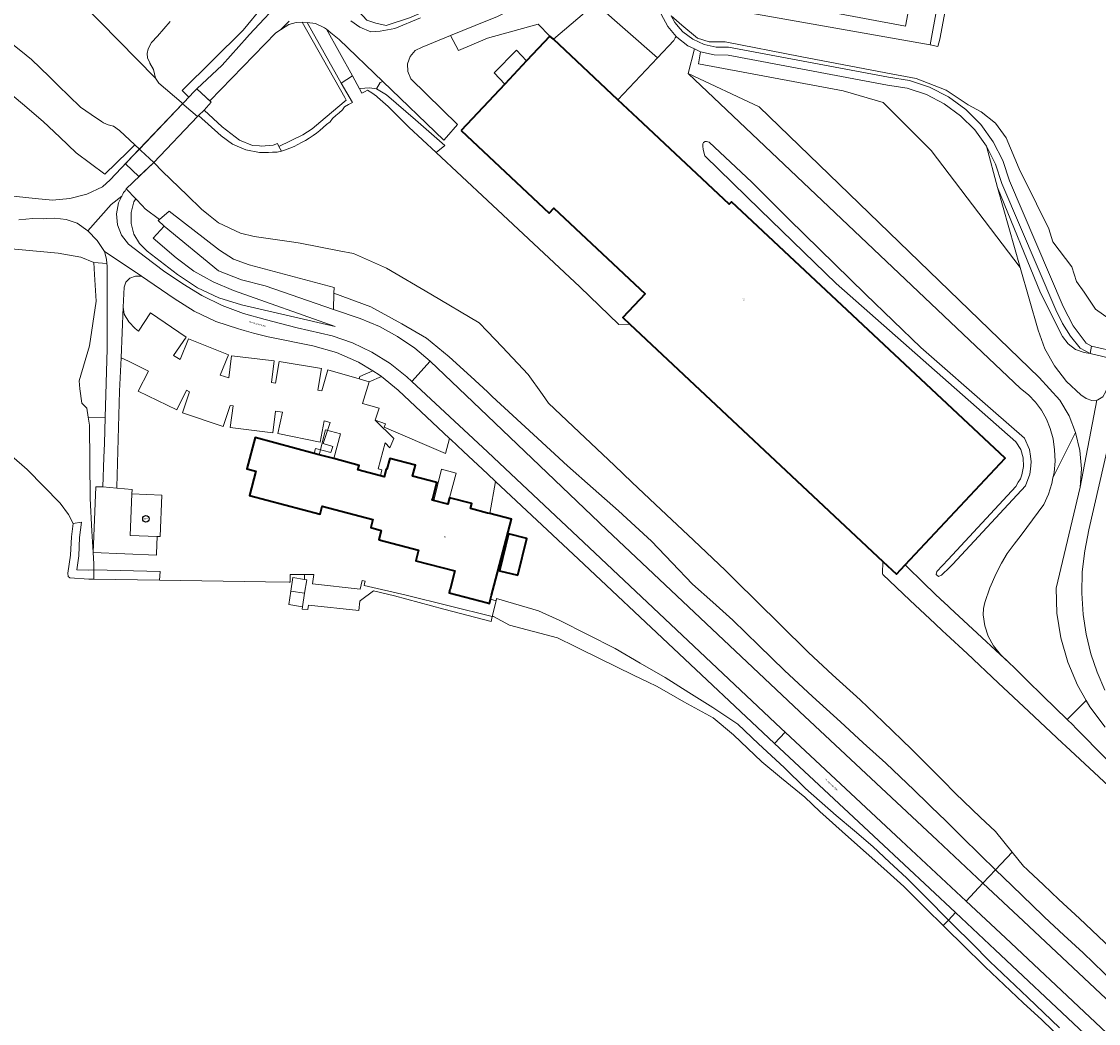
# Model space of a CAD drawing. Header units: metres. Extents: x 73718 to 76933, y 443658 to 446696.
# Tile 144 of 153: x 76137 to 76383, y 445458 to 445687. Entities that reach past the tile are written whole.
import ezdxf
from ezdxf.enums import TextEntityAlignment as Align

# ---------------------------------------------------------------- set-up
doc = ezdxf.new("R2010")
doc.units = ezdxf.units.M
for name, color, linetype, lineweight in [('B-WE-GR-BEPLANTING_CULTUUR_BOSPLANTSOEN-GV', 90, 'Continuous', 18), ('B-WE-GR-RIET-GV', 120, 'Continuous', 13), ('B-WE-IE-MEUBILAIR_WEGMEUBILAIR-S', 7, 'Continuous', 25), ('B-WE-KW-KUNSTWERK_DEK-GV', 170, 'Continuous', 18), ('B-WE-KW-KUNSTWERK_STEIGER-GV', 170, 'Continuous', 18), ('B-WE-OG-BEBOUWING-GV', 7, 'Continuous', 35), ('B-WE-OG-BEBOUWING-T18', 10, 'Continuous', 18), ('B-WE-OG-BEBOUWING_LUIFEL-GV', 7, 'Continuous', 18), ('B-WE-OG-BEBOUWING_SCHUUR-GV', 7, 'Continuous', 18), ('B-WE-OG-TERREIN_BEGROEID-GV', 7, 'Continuous', 18), ('B-WE-OG-TERREIN_ERF-GV', 7, 'Continuous', 18), ('B-WE-OG-TERREIN_OEVER-GV', 7, 'Continuous', 18), ('B-WE-OG-TERREIN_ONBEGROEID_ZAND-GV', 7, 'Continuous', 18), ('B-WE-OG-TOPOGRAFIE-T18', 10, 'Continuous', 18), ('B-WE-OG-WATER-GV', 130, 'Continuous', 18), ('B-WE-OG-WATER_SLOOT-GV', 120, 'Continuous', 18), ('B-WE-OG-WEG-GV', 7, 'Continuous', 18), ('B-WE-VH-GESLOTENVERHARDING_ASFALT-GV', 10, 'Continuous', 18), ('B-WE-VH-GESLOTENVERHARDING_KUNSTSTOF-GV', 10, 'Continuous', 18), ('B-WE-VH-ONVERHARD_ZAND-GV', 210, 'Continuous', 18), ('B-WE-VH-OPENVERHARDING_BETONSTRAATSTEEN-GV', 30, 'Continuous', 18), ('B-WE-VH-OPENVERHARDING_SIERBESTRATING-GV', 30, 'Continuous', 18), ('B-WE-VH-OPENVERHARDING_TEGEL-GV', 30, 'Continuous', 18)]:
    doc.layers.add(name, color=color, linetype=linetype, lineweight=lineweight)
doc.styles.add('NLCS-ISO', font='NLCS-ISO.ttf')
doc.styles.add('NLCS-ISO-M200-T18', font='NLCS-ISO.ttf', dxfattribs={"height": 0.36})

# ---------------------------------------------------------------- blocks, each defined once
blk = doc.blocks.new('SIE-WEG_SPEELTOESTEL-SO')
blk.add_circle((0, 0), 3.75)
at = {"style": 'NLCS-ISO'}
blk.add_text('SPT', height=1.8, dxfattribs=at).set_placement((0, 0), align=Align.MIDDLE_CENTER)

msp = doc.modelspace()

# ---------------------------------------------------------------- linework, layer by layer
at = {"layer": 'B-WE-GR-BEPLANTING_CULTUUR_BOSPLANTSOEN-GV', "flags": 128}
for points in [[(76234.748, 445684.033), (76236.587, 445680.647), (76243.224, 445683.429), (76254.795, 445686.639), (76257.512, 445683.931), (76258.292, 445683.199), (76267.935, 445691.347), (76282.104, 445678.943), (76285.807, 445682.87), (76286.16, 445683.542), (76286.328, 445683.86), (76284.416, 445686.114), (76282.902, 445688.942), (76282.017, 445692.026), (76281.732, 445696.657), (76280.156, 445696.978), (76274.887, 445697.602), (76271.216, 445697.516), (76267.855, 445697.339), (76265.398, 445696.972), (76262.634, 445696.259), (76253.073, 445692.163), (76245.403, 445688.335), (76243.224, 445687.455)], [(76273.057, 445669.348), (76282.104, 445678.943), (76267.935, 445691.347), (76258.292, 445683.199)], [(76364.981, 445631.023), (76344.666, 445657.738), (76333.638, 445668.767), (76324.563, 445671.419), (76291.432, 445677.604), (76291.932, 445680.336), (76290.519, 445681.008), (76289.106, 445675.38), (76305.339, 445667.782), (76369.353, 445605.867), (76374.081, 445600.723), (76376.17, 445597.107), (76377.664, 445593.319), (76378.644, 445589.154), (76378.975, 445584.992), (76378.687, 445580.826), (76382.513, 445600.71), (76381.376, 445600.583), (76380.096, 445601.058), (76378.82, 445601.909), (76375.559, 445604.992), (76372.807, 445608.537), (76370.628, 445612.459), (76369.073, 445616.668)], [(76208.175, 445626.417), (76188.791, 445631.607), (76185.206, 445632.96), (76181.961, 445634.996), (76170.456, 445643.924), (76168.291, 445641.998), (76167.989, 445641.73), (76169.333, 445640.465), (76181.769, 445630.244), (76186.983, 445628.174), (76192.431, 445626.848), (76208.069, 445621.426), (76208.148, 445625.145)], [(76151.976, 445596.832), (76155.866, 445596.722), (76156.31, 445612.442), (76156.31, 445627.699), (76156.31, 445631.425), (76156.259, 445631.942), (76153.26, 445632.141), (76153.434, 445629.428), (76153.827, 445623.305), (76152.247, 445613.132), (76149.897, 445605.148), (76150.095, 445603.304), (76150.49, 445599.994), (76151.641, 445598.842)], [(76213.875, 445605.542), (76214.04, 445606.102), (76217.008, 445607.414), (76213.767, 445609.387), (76208.693, 445611.59), (76203.335, 445613.085), (76193.13, 445615.193), (76189.732, 445615.996), (76187.601, 445616.629), (76186.873, 445616.845), (76186.351, 445617), (76181.165, 445618.687), (76176.227, 445621.001), (76171.614, 445623.908), (76164.13, 445629.042), (76162.753, 445629.042), (76161.499, 445628.606), (76160.556, 445627.649), (76160.161, 445626.551), (76159.955, 445621.928), (76160.229, 445620.389), (76161.263, 445618.587), (76162.706, 445617.099), (76163.441, 445616.487), (76166.229, 445620.67), (76174.327, 445615.059), (76171.467, 445610.917), (76173.02, 445609.987), (76174.91, 445614.689), (76184.04, 445611.054), (76182.119, 445606.431), (76184.153, 445605.799), (76184.718, 445610.798), (76194.471, 445609.708), (76193.887, 445604.693), (76194.785, 445604.575), (76195.635, 445609.548), (76205.301, 445607.896), (76204.456, 445602.954), (76205.342, 445602.804), (76206.77, 445607.63)], [(76208.069, 445621.426), (76214.117, 445619.329), (76218.516, 445617.535), (76222.704, 445615.278), (76226.626, 445612.587), (76230.151, 445609.57), (76243.224, 445597.102), (76270.535, 445571.055), (76314.565, 445529.505), (76346.066, 445500), (76356.473, 445490.251), (76359.354, 445493.325), (76355.885, 445496.675), (76351.578, 445500.947), (76347.227, 445505.262), (76347.102, 445505.386), (76340.727, 445511.511), (76334.288, 445517.697), (76329.13, 445522.389), (76323.921, 445527.128), (76317.546, 445532.965), (76311.107, 445538.862), (76305.233, 445544.593), (76299.3, 445550.381), (76294.716, 445554.499), (76290.085, 445558.659), (76285.43, 445563.53), (76280.727, 445568.451), (76276.966, 445571.924), (76273.167, 445575.433), (76267.365, 445580.519), (76261.505, 445585.656), (76257.637, 445589.238), (76253.73, 445592.856), (76249.038, 445597.189), (76244.299, 445601.566), (76243.224, 445602.561), (76239.43, 445606.069), (76234.512, 445610.617), (76229.265, 445614.841), (76223.633, 445618.168), (76216.594, 445622.008), (76208.148, 445625.145)], [(76222.786, 445603.009), (76218.994, 445606.101), (76216.221, 445604.852), (76214.652, 445599.957), (76218.5, 445598.87), (76217.582, 445596.087), (76219.94, 445595.309), (76219.584, 445594.5), (76233.616, 445588.518), (76234.585, 445591.953)], [(76362.436, 445540.654), (76363.576, 445539.594), (76366.51, 445536.723), (76370.262, 445533.052), (76375.717, 445527.713), (76380.069, 445532.065), (76378.071, 445535.532), (76375.837, 445540.821), (76374.268, 445546.343), (76373.389, 445552.017), (76373.213, 445557.755), (76378.687, 445580.826), (76378.975, 445584.992), (76378.644, 445589.154), (76377.664, 445593.319), (76372.483, 445582.91), (76372.232, 445581.653), (76371.447, 445579.214), (76370.391, 445576.88), (76365.241, 445569.797), (76363.57, 445567.782), (76362.046, 445565.653), (76360.676, 445563.422), (76359.47, 445561.098), (76358.051, 445557.817), (76356.87, 445554.444), (76356.567, 445553.037), (76356.519, 445551.599), (76356.88, 445549.109), (76357.679, 445546.722), (76358.887, 445544.514), (76360.467, 445542.554)]]:
    msp.add_lwpolyline(points, close=True, dxfattribs=at)
for points in [[(76347.857, 445689.67), (76346.605, 445683.201), (76346.187, 445681.532), (76344.41, 445681.882), (76316.347, 445686.862), (76294.346, 445690.741)], [(76285.202, 445688.516), (76287.678, 445686.418), (76291.208, 445683.425), (76293.882, 445682.605), (76297.571, 445682.575), (76314.681, 445679.237), (76334.294, 445675.481), (76341.18, 445674.229), (76348.065, 445671.517), (76353.073, 445668.178), (76356.096, 445666.593), (76359.349, 445664.041), (76361.743, 445660.671), (76364.733, 445653.57), (76368.678, 445645.603), (76371.536, 445639.831), (76372.447, 445636.853), (76376.809, 445631.159), (76377.35, 445629.482), (76377.89, 445627.805), (76379.571, 445625.348), (76382.209, 445621.492), (76385.333, 445619.304)], [(76127.737, 445635.928), (76145.135, 445634.268), (76150.307, 445633.385), (76153.26, 445632.141), (76156.259, 445631.942), (76156.157, 445632.955), (76155.685, 445634.695), (76154.013, 445637.223), (76151.904, 445639.399), (76149.429, 445641.148), (76146.947, 445641.981), (76144.351, 445642.327), (76142.418, 445642.214), (76141.736, 445642.174), (76139.334, 445642.245), (76136.134, 445641.881)], [(76399.108, 445455.687), (76393.464, 445460.752), (76386.444, 445467.521), (76379.354, 445474.358), (76374.985, 445478.405), (76370.571, 445482.493), (76370.272, 445482.782), (76363.078, 445489.728), (76359.354, 445493.325), (76356.473, 445490.251), (76365.71, 445481.599), (76423.576, 445427.277)]]:
    msp.add_lwpolyline(points, dxfattribs=at)
at = {"layer": 'B-WE-GR-RIET-GV', "flags": 128}
msp.add_lwpolyline([(76146.33, 445695.788), (76167.323, 445674.312), (76166.879, 445676.312), (76166.053, 445677.758), (76166.037, 445677.794), (76165.536, 445678.946), (76165.484, 445679.928), (76165.691, 445681.013), (76166.414, 445682.459), (76167.85, 445683.913), (76170.699, 445687.289)], dxfattribs=at)
at = {"layer": 'B-WE-KW-KUNSTWERK_DEK-GV', "flags": 128}
for points in [[(76173.802, 445668.723), (76173.559, 445668.468), (76163.666, 445658.101), (76162.088, 445656.447), (76160.468, 445654.732), (76163.582, 445651.791), (76167.009, 445655.055), (76176.973, 445665.515), (76177.203, 445665.756), (76178.471, 445666.946), (76180.104, 445668.802), (76179.75, 445669.128), (76176.778, 445671.842), (76176.18, 445671.215)], [(76380.974, 445611.375), (76393.823, 445608.341), (76399.52, 445606.996), (76405.638, 445605.552), (76412.346, 445603.968), (76412.677, 445605.621), (76406.202, 445607.158), (76404.211, 445607.631), (76388.048, 445611.469), (76387.297, 445611.647), (76381.32, 445613.066)]]:
    msp.add_lwpolyline(points, close=True, dxfattribs=at)
at = {"layer": 'B-WE-KW-KUNSTWERK_STEIGER-GV', "flags": 128}
msp.add_lwpolyline([(76200.946, 445553.487), (76200.9, 445552.954), (76202.202, 445552.814), (76202.314, 445553.856), (76213.814, 445552.618), (76214.076, 445554.736), (76214.183, 445554.899), (76217.151, 445557.136), (76221.987, 445555.933), (76233.277, 445552.893), (76244.037, 445550.077), (76244.331, 445551.275), (76224.651, 445556.114), (76215.033, 445558.36), (76215.135, 445558.776), (76215.271, 445559.33), (76214.625, 445559.489), (76214.167, 445557.501), (76203.27, 445558.694), (76203.509, 445560.88), (76201.386, 445560.88), (76201.388, 445559.731), (76198.765, 445560.143), (76198.282, 445557.062), (76197.798, 445553.981)], close=True, dxfattribs=at)
at = {"layer": 'B-WE-OG-BEBOUWING-GV', "flags": 128}
for points in [[(76237.218, 445662.298), (76257.293, 445643.465), (76258.367, 445644.61), (76279.268, 445625.003), (76274.174, 445619.572), (76275.795, 445618.051), (76333.577, 445563.845), (76336.694, 445560.921), (76338.675, 445563.033), (76361.541, 445587.407), (76299.02, 445646.058), (76298.488, 445645.491), (76277.587, 445665.098), (76273.057, 445669.348), (76258.292, 445683.199), (76257.512, 445683.931), (76252.171, 445678.238), (76247.217, 445672.957)], [(76218.513, 445568.789), (76227.48, 445566.44), (76226.838, 445563.983), (76235.756, 445561.646), (76234.666, 445557.484), (76234.649, 445557.42), (76234.444, 445556.635), (76243.224, 445554.333), (76243.66, 445554.219), (76243.913, 445555.183), (76244.167, 445556.153), (76244.751, 445558.38), (76248.702, 445573.457), (76243.766, 445574.75), (76243.224, 445574.892), (76239.385, 445575.898), (76239.69, 445577.059), (76234.574, 445578.4), (76234.172, 445576.892), (76230.612, 445577.841), (76230.715, 445578.227), (76231.678, 445581.841), (76226.122, 445583.322), (76226.784, 445585.805), (76220.915, 445587.369), (76220.253, 445584.886), (76220.099, 445584.927), (76219.63, 445583.168), (76218.753, 445583.402), (76213.62, 445584.77), (76213.893, 445585.794), (76208.138, 445587.328), (76204.775, 445588.224), (76203.626, 445588.53), (76190.148, 445592.121), (76188.25, 445584.999), (76190.288, 445584.456), (76188.815, 445578.929), (76204.991, 445574.618), (76205.481, 445576.454), (76217.028, 445573.377), (76216.541, 445571.55), (76218.957, 445570.907), (76218.4, 445568.819)], [(76250.162, 445560.681), (76252.233, 445569.086), (76248.041, 445570.12), (76245.97, 445561.714)]]:
    msp.add_lwpolyline(points, close=True, dxfattribs=at)
at = {"layer": 'B-WE-OG-BEBOUWING_LUIFEL-GV', "flags": 128}
for points in [[(76344.131, 445714.625), (76300.94, 445722.78), (76295.569, 445694.335), (76338.76, 445686.18)], [(76244.773, 445675.535), (76247.217, 445672.957), (76252.171, 445678.238), (76249.849, 445680.676)], [(76209.648, 445592.994), (76206.217, 445593.908), (76204.775, 445588.224), (76208.138, 445587.328)], [(76230.933, 445577.755), (76234.172, 445576.892), (76234.574, 445578.4), (76236.069, 445584.007), (76232.76, 445584.889)], [(76200.946, 445553.487), (76201.43, 445556.568), (76198.282, 445557.062), (76197.798, 445553.981)]]:
    msp.add_lwpolyline(points, close=True, dxfattribs=at)
at = {"layer": 'B-WE-OG-BEBOUWING_SCHUUR-GV', "flags": 128}
msp.add_lwpolyline([(76198.282, 445557.062), (76201.43, 445556.568), (76201.913, 445559.649), (76201.388, 445559.731), (76198.765, 445560.143)], close=True, dxfattribs=at)
at = {"layer": 'B-WE-OG-TERREIN_BEGROEID-GV', "flags": 128}
for points in [[(76194.843, 445684.664), (76179.75, 445669.128), (76180.104, 445668.802), (76178.471, 445666.946), (76182.599, 445663.203), (76186.57, 445660.143), (76189.521, 445658.919), (76191.148, 445658.803), (76191.537, 445658.775), (76194.273, 445658.991), (76195.217, 445659.349), (76195.563, 445658.693), (76201.061, 445661.351), (76203.13, 445662.725), (76206.106, 445665.226), (76210.953, 445669.299), (76210.626, 445669.873), (76200.842, 445687.064), (76199.536, 445687.029), (76197.798, 445686.577), (76195.925, 445685.364)], [(76151.976, 445596.832), (76152.281, 445595.002), (76152.345, 445586.661), (76152.409, 445578.236), (76152.818, 445570.781), (76153.087, 445565.883), (76153.737, 445580.895), (76155.312, 445580.885), (76155.573, 445587.556), (76155.698, 445590.793), (76155.866, 445596.722)]]:
    msp.add_lwpolyline(points, close=True, dxfattribs=at)
at = {"layer": 'B-WE-OG-TERREIN_ERF-GV', "flags": 128}
for points in [[(76293.837, 445715.894), (76293.51, 445713.59), (76292.013, 445705.937), (76289.886, 445695.065), (76290.027, 445694.675), (76290.935, 445694.491), (76293.782, 445693.913), (76293.178, 445690.936), (76294.346, 445690.741), (76316.347, 445686.862), (76344.41, 445681.882), (76347.573, 445699.527), (76351.504, 445721.08), (76318.997, 445726.83), (76297.461, 445730.782), (76295.985, 445730.888), (76295.777, 445730.441), (76294.002, 445723.988), (76294.203, 445723.95), (76294.765, 445723.843), (76293.569, 445715.933)], [(76231.478, 445657.292), (76243.224, 445646.339), (76264.375, 445626.615), (76273.265, 445617.98), (76275.795, 445618.051), (76274.174, 445619.572), (76279.268, 445625.003), (76258.367, 445644.61), (76257.293, 445643.465), (76237.218, 445662.298), (76247.217, 445672.957), (76252.171, 445678.238), (76257.512, 445683.931), (76254.795, 445686.639), (76243.224, 445683.429), (76236.587, 445680.647), (76234.748, 445684.033), (76228.274, 445681.42), (76226.694, 445680.598), (76225.527, 445679.253), (76224.937, 445677.573), (76225.005, 445675.793), (76225.724, 445674.163), (76236.4, 445663.672), (76233.85, 445660.808), (76233.248, 445660.132), (76219.303, 445673.538), (76218.699, 445673.287), (76217.886, 445671.878), (76220.19, 445670.51), (76226.81, 445664.75), (76233.496, 445658.931)], [(76203.626, 445588.53), (76204.775, 445588.224), (76208.138, 445587.328), (76213.893, 445585.794), (76213.62, 445584.77), (76218.753, 445583.402), (76219.114, 445584.78), (76218.275, 445585.012), (76219.819, 445590.908), (76220.917, 445589.833), (76221.845, 445591.938), (76217.582, 445596.087), (76218.5, 445598.87), (76214.652, 445599.957), (76216.221, 445604.852), (76213.875, 445605.542), (76206.77, 445607.63), (76205.342, 445602.804), (76204.456, 445602.954), (76205.301, 445607.896), (76195.635, 445609.548), (76194.785, 445604.575), (76193.887, 445604.693), (76194.471, 445609.708), (76184.718, 445610.798), (76184.153, 445605.799), (76182.119, 445606.431), (76184.04, 445611.054), (76174.91, 445614.689), (76173.02, 445609.987), (76171.467, 445610.917), (76174.327, 445615.059), (76166.229, 445620.67), (76163.441, 445616.487), (76162.706, 445617.099), (76161.263, 445618.587), (76160.229, 445620.389), (76159.955, 445621.928), (76159.505, 445610.396), (76161.158, 445609.576), (76165.728, 445607.31), (76163.394, 445602.78), (76172.21, 445598.446), (76174.448, 445602.978), (76175.149, 445602.597), (76173.561, 445597.791), (76182.846, 445594.684), (76184.429, 445599.485), (76185.081, 445599.375), (76184.419, 445594.433), (76194.153, 445593.21), (76194.762, 445598.199), (76196.347, 445597.965), (76195.347, 445593.043), (76204.959, 445591.072), (76205.907, 445595.941), (76207.24, 445595.619), (76205.713, 445590.762), (76207.88, 445590.109), (76207.438, 445588.766), (76203.937, 445589.677)], [(76162.006, 445580.298), (76161.963, 445579.254), (76168.782, 445578.947), (76168.406, 445569.511), (76167.712, 445569.539), (76167.619, 445565.64), (76167.61, 445565.283), (76153.087, 445565.883), (76153.232, 445563.251), (76153.232, 445561.891), (76168.456, 445561.553), (76168.246, 445559.559), (76192.491, 445559.203), (76197.921, 445559.118), (76198.113, 445559.118), (76198.113, 445559.984), (76198.113, 445560.88), (76201.386, 445560.88), (76203.509, 445560.88), (76203.27, 445558.694), (76214.167, 445557.501), (76214.625, 445559.489), (76215.271, 445559.33), (76215.135, 445558.776), (76215.033, 445558.36), (76224.651, 445556.114), (76244.331, 445551.275), (76245.198, 445554.804), (76243.913, 445555.183), (76243.66, 445554.219), (76243.224, 445554.333), (76234.444, 445556.635), (76234.649, 445557.42), (76234.666, 445557.484), (76235.756, 445561.646), (76226.838, 445563.983), (76227.48, 445566.44), (76218.513, 445568.789), (76218.4, 445568.819), (76218.957, 445570.907), (76216.541, 445571.55), (76217.028, 445573.377), (76205.481, 445576.454), (76204.991, 445574.618), (76188.815, 445578.929), (76190.288, 445584.456), (76188.25, 445584.999), (76190.148, 445592.121), (76203.626, 445588.53), (76203.937, 445589.677), (76207.438, 445588.766), (76207.88, 445590.109), (76205.713, 445590.762), (76207.24, 445595.619), (76205.907, 445595.941), (76204.959, 445591.072), (76195.347, 445593.043), (76196.347, 445597.965), (76194.762, 445598.199), (76194.153, 445593.21), (76184.419, 445594.433), (76185.081, 445599.375), (76184.429, 445599.485), (76182.846, 445594.684), (76173.561, 445597.791), (76175.149, 445602.597), (76174.448, 445602.978), (76172.21, 445598.446), (76163.394, 445602.78), (76165.728, 445607.31), (76161.158, 445609.576), (76159.505, 445610.396), (76159.149, 445602.786), (76158.512, 445580.835), (76158.505, 445580.579)], [(76217.582, 445596.087), (76221.845, 445591.938), (76220.917, 445589.833), (76219.819, 445590.908), (76218.275, 445585.012), (76219.114, 445584.78), (76218.753, 445583.402), (76219.63, 445583.168), (76220.099, 445584.927), (76220.253, 445584.886), (76220.915, 445587.369), (76226.784, 445585.805), (76226.122, 445583.322), (76231.678, 445581.841), (76230.715, 445578.227), (76230.612, 445577.841), (76234.172, 445576.892), (76234.574, 445578.4), (76239.69, 445577.059), (76239.385, 445575.898), (76243.224, 445574.892), (76243.766, 445574.75), (76245.068, 445582.131), (76243.224, 445583.859), (76237.779, 445588.961), (76234.83, 445591.724), (76234.585, 445591.953), (76233.616, 445588.518), (76219.584, 445594.5), (76219.94, 445595.309)]]:
    msp.add_lwpolyline(points, close=True, dxfattribs=at)
at = {"layer": 'B-WE-OG-TERREIN_OEVER-GV', "flags": 128}
for points in [[(76170.699, 445687.289), (76167.85, 445683.913), (76166.414, 445682.459), (76165.691, 445681.013), (76165.484, 445679.928), (76165.536, 445678.946), (76166.037, 445677.794), (76166.053, 445677.758), (76166.879, 445676.312), (76167.323, 445674.312), (76168.124, 445673.168), (76173.196, 445668.782), (76173.366, 445668.635), (76173.559, 445668.468), (76173.802, 445668.723), (76174.999, 445669.977), (76173.481, 445671.516), (76187.412, 445685.261), (76192.065, 445690.892)], [(76132.168, 445672.462), (76136.943, 445668.41), (76141.671, 445664.399), (76145.482, 445660.814), (76149.254, 445657.264), (76155.781, 445652.369), (76161.013, 445657.476), (76162.629, 445659.054), (76162.638, 445659.063), (76159.117, 445662.359), (76157.735, 445663.292), (76156.547, 445663.654), (76155.461, 445664.067), (76154.982, 445664.398), (76152.615, 445666.029), (76150.216, 445667.682), (76150.14, 445667.735), (76145.146, 445672.589), (76143.018, 445674.658), (76139.032, 445678.533), (76137.808, 445679.519), (76130.818, 445685.146)], [(76384.749, 445518.659), (76377.701, 445525.753), (76377.015, 445526.443), (76375.717, 445527.713), (76370.262, 445533.052), (76366.51, 445536.723), (76363.576, 445539.594), (76362.436, 445540.654), (76356.253, 445546.404), (76348.929, 445553.213), (76347.227, 445554.796), (76347.162, 445554.856), (76343.207, 445558.667), (76338.675, 445563.033), (76336.694, 445560.921), (76333.577, 445563.845), (76333.529, 445561.103), (76333.563, 445560.823), (76339.765, 445555), (76345.528, 445549.59), (76347.227, 445547.995), (76348.071, 445547.202), (76352.828, 445542.747), (76359.988, 445536.041), (76366.953, 445529.518), (76374.557, 445522.396), (76375.405, 445521.602), (76381.904, 445515.586), (76389.617, 445508.445)], [(76412.572, 445450.12), (76402.658, 445459.457), (76390.041, 445471.34), (76378.536, 445482.176), (76373.854, 445486.585), (76370.333, 445489.901), (76366.803, 445493.21), (76366.557, 445493.44), (76365.768, 445494.18), (76363.154, 445497.38), (76359.354, 445493.325), (76363.078, 445489.728), (76370.272, 445482.782), (76370.571, 445482.493), (76374.985, 445478.405), (76379.354, 445474.358), (76386.444, 445467.521), (76393.464, 445460.752), (76399.108, 445455.687)], [(76374.005, 445457.218), (76366.762, 445464.112), (76359.518, 445471.007), (76358.071, 445472.384), (76353.923, 445476.532), (76349.816, 445480.639), (76348.601, 445481.854), (76347.382, 445480.622), (76352.732, 445475.329), (76355.976, 445472.12), (76356.987, 445471.138), (76358.397, 445469.813), (76365.685, 445462.967), (76369.896, 445459.011), (76377.091, 445452.132)]]:
    msp.add_lwpolyline(points, dxfattribs=at)
for points in [[(76231.478, 445657.292), (76233.496, 445658.931), (76226.81, 445664.75), (76220.19, 445670.51), (76217.886, 445671.878), (76216.23, 445672.094), (76214.143, 445671.95), (76213.996, 445671.873), (76214.549, 445670.881), (76215.252, 445671.253), (76215.816, 445671.552), (76216.773, 445670.962), (76217.86, 445670.172), (76218.133, 445669.974), (76220.526, 445667.812), (76225.261, 445663.089)], [(76194.273, 445658.991), (76191.537, 445658.775), (76191.148, 445658.803), (76189.521, 445658.919), (76186.57, 445660.143), (76182.599, 445663.203), (76178.471, 445666.946), (76177.203, 445665.756), (76182.342, 445661.134), (76184.991, 445659.213), (76187.983, 445657.887), (76191.148, 445657.323), (76192.421, 445657.285), (76193.149, 445657.302), (76194.118, 445657.352), (76195.186, 445657.404), (76196.142, 445657.597), (76195.563, 445658.693), (76195.217, 445659.349)], [(76208.148, 445625.145), (76216.594, 445622.008), (76223.633, 445618.168), (76229.265, 445614.841), (76234.512, 445610.617), (76239.43, 445606.069), (76243.224, 445602.561), (76244.299, 445601.566), (76249.038, 445597.189), (76253.73, 445592.856), (76257.637, 445589.238), (76261.505, 445585.656), (76267.365, 445580.519), (76273.167, 445575.433), (76276.966, 445571.924), (76280.727, 445568.451), (76285.43, 445563.53), (76290.085, 445558.659), (76294.716, 445554.499), (76299.3, 445550.381), (76305.233, 445544.593), (76311.107, 445538.862), (76317.546, 445532.965), (76323.921, 445527.128), (76329.13, 445522.389), (76334.288, 445517.697), (76340.727, 445511.511), (76347.102, 445505.386), (76347.227, 445505.262), (76351.578, 445500.947), (76355.885, 445496.675), (76359.354, 445493.325), (76363.154, 445497.38), (76359.326, 445502.065), (76355.861, 445505.399), (76350.234, 445510.813), (76347.227, 445513.841), (76345.164, 445515.918), (76340.176, 445520.94), (76333.665, 445527.146), (76328.397, 445532.168), (76322.112, 445537.938), (76316.617, 445542.983), (76310.058, 445549.471), (76299.789, 445559.628), (76297.605, 445561.789), (76290.305, 445568.689), (76281.644, 445576.874), (76276.25, 445581.972), (76272.286, 445585.721), (76262.799, 445594.695), (76257.169, 445600.02), (76255.803, 445601.958), (76252.555, 445606.565), (76246.563, 445612.859), (76243.224, 445616.367), (76241.295, 445618.393), (76230.314, 445624.955), (76220.136, 445630.848), (76212.636, 445634.196), (76209.302, 445634.855), (76200.45, 445636.606), (76198.96, 445636.813), (76189.87, 445638.079), (76186.816, 445638.9), (76181.74, 445641.224), (76179.443, 445643.08), (76177.904, 445644.324), (76174.572, 445647.541), (76168.979, 445652.945), (76167.009, 445655.055), (76160.665, 445649.013), (76162.838, 445646.712), (76164.279, 445645.185), (76165.016, 445644.405), (76168.291, 445641.998), (76170.456, 445643.924), (76181.961, 445634.996), (76185.206, 445632.96), (76188.791, 445631.607), (76208.175, 445626.417)], [(76153.232, 445559.78), (76153.232, 445561.891), (76151.971, 445561.814), (76149.346, 445561.89), (76149.81, 445565.115), (76150.007, 445569.31), (76150.46, 445572.811), (76148.511, 445572.481), (76148.122, 445569.476), (76147.926, 445565.295), (76147.325, 445561.123), (76147.378, 445560.38), (76147.767, 445560.115), (76152.131, 445559.78)], [(76153.232, 445559.78), (76168.246, 445559.559), (76168.456, 445561.553), (76153.232, 445561.891)], [(76248.237, 445549.249), (76259.197, 445546.36), (76263.236, 445544.389), (76264.455, 445543.794), (76276.759, 445537.788), (76279.771, 445536.318), (76282.006, 445535.227), (76286.129, 445532.851), (76288.097, 445531.763), (76294.804, 445528.056), (76299.474, 445524.214), (76305.963, 445517.998), (76310.469, 445514.324), (76315.779, 445509.909), (76319.194, 445506.657), (76325.777, 445500.779), (76333.789, 445493.623), (76338.423, 445489.485), (76341.829, 445486.116), (76343.677, 445484.288), (76347.227, 445480.776), (76347.382, 445480.622), (76348.601, 445481.854), (76347.227, 445483.229), (76344.906, 445485.55), (76343.078, 445487.378), (76338.97, 445491.486), (76335.111, 445495.104), (76331.291, 445498.685), (76327.094, 445502.254), (76322.94, 445505.788), (76315.932, 445511.931), (76311.037, 445516.731), (76305.182, 445522.106), (76300.478, 445526.617), (76294.719, 445530.457), (76289.268, 445533.882), (76283.872, 445537.272), (76278.132, 445540.601), (76272.45, 445543.896), (76266.083, 445547.128), (76259.779, 445550.327), (76254.884, 445552.534), (76245.326, 445555.327), (76245.198, 445554.804), (76244.331, 445551.275), (76244.591, 445551.221)]]:
    msp.add_lwpolyline(points, close=True, dxfattribs=at)
at = {"layer": 'B-WE-OG-TERREIN_ONBEGROEID_ZAND-GV', "flags": 128}
msp.add_lwpolyline([(76134.408, 445587.977), (76138.018, 445584.832), (76145.586, 445577.162), (76147.468, 445574.567), (76148.511, 445572.481), (76150.46, 445572.811), (76150.007, 445569.31), (76149.81, 445565.115), (76149.346, 445561.89), (76151.971, 445561.814), (76153.232, 445561.891), (76153.232, 445563.251), (76153.087, 445565.883), (76152.818, 445570.781), (76152.409, 445578.236), (76152.345, 445586.661), (76152.281, 445595.002), (76151.976, 445596.832), (76151.641, 445598.842), (76150.49, 445599.994), (76150.095, 445603.304), (76149.897, 445605.148), (76152.247, 445613.132), (76153.827, 445623.305), (76153.434, 445629.428), (76153.26, 445632.141), (76150.307, 445633.385), (76145.135, 445634.268), (76127.737, 445635.928)], dxfattribs=at)
at = {"layer": 'B-WE-OG-WATER-GV', "flags": 128}
msp.add_lwpolyline([(76345.793, 445560.837), (76346.347, 445560.39), (76347.009, 445560.652), (76348.885, 445562.535), (76349.582, 445563.234), (76366.168, 445581.115), (76367.204, 445583.77), (76367.328, 445584.888), (76367.517, 445586.603), (76367.318, 445587.902), (76367.085, 445589.42), (76365.937, 445592.028), (76358.796, 445598.227), (76342.312, 445612.733), (76329.608, 445624.922), (76312.115, 445642.071), (76310.441, 445643.777), (76303.621, 445650.52), (76293.927, 445659.663), (76293.305, 445659.841), (76292.96, 445659.826), (76292.586, 445659.591), (76292.448, 445659.286), (76292.451, 445658.706), (76292.524, 445658.042), (76292.668, 445657.413), (76292.937, 445656.561), (76305.589, 445644.191), (76322.936, 445627.368), (76363.972, 445591.204), (76365.122, 445589.403), (76365.646, 445587.505), (76365.724, 445585.538), (76365.354, 445583.603), (76365.045, 445582.72), (76364.536, 445581.934), (76364.001, 445580.985), (76348.514, 445564.288), (76345.91, 445561.539)], close=True, dxfattribs=at)
at = {"layer": 'B-WE-OG-WATER_SLOOT-GV', "flags": 128}
for points in [[(76389.617, 445508.445), (76381.904, 445515.586), (76375.405, 445521.602), (76374.557, 445522.396), (76366.953, 445529.518), (76359.988, 445536.041), (76352.828, 445542.747), (76348.071, 445547.202), (76347.227, 445547.995), (76345.528, 445549.59), (76339.765, 445555), (76333.563, 445560.823), (76333.529, 445561.103), (76333.577, 445563.845), (76275.795, 445618.051), (76273.265, 445617.98), (76264.375, 445626.615), (76243.224, 445646.339), (76231.478, 445657.292), (76225.261, 445663.089), (76220.526, 445667.812), (76218.133, 445669.974), (76217.86, 445670.172), (76216.773, 445670.962), (76215.816, 445671.552), (76215.252, 445671.253), (76214.549, 445670.881), (76213.996, 445671.873), (76212.359, 445674.812), (76209.811, 445673.167), (76212.345, 445668.748), (76211.478, 445668.256), (76210.577, 445667.746), (76210.071, 445667.029), (76209.339, 445666.395), (76208.56, 445665.727), (76207.823, 445665.06), (76207.307, 445664.324), (76206.401, 445663.699), (76205.647, 445663.021), (76204.912, 445662.357), (76204.126, 445661.749), (76203.356, 445661.159), (76202.449, 445660.612), (76201.606, 445660.047), (76200.745, 445659.554), (76199.864, 445659.143), (76199.026, 445658.674), (76198.027, 445658.307), (76197.081, 445657.923), (76196.142, 445657.597), (76195.186, 445657.404), (76194.118, 445657.352), (76193.149, 445657.302), (76192.421, 445657.285), (76191.148, 445657.323), (76187.983, 445657.887), (76184.991, 445659.213), (76182.342, 445661.134), (76177.203, 445665.756), (76176.973, 445665.515), (76173.925, 445668.152), (76173.559, 445668.468), (76173.366, 445668.635), (76173.196, 445668.782), (76168.124, 445673.168), (76167.323, 445674.312), (76146.33, 445695.788)], [(76130.818, 445685.146), (76137.808, 445679.519), (76139.032, 445678.533), (76143.018, 445674.658), (76145.146, 445672.589), (76150.14, 445667.735), (76150.216, 445667.682), (76152.615, 445666.029), (76154.982, 445664.398), (76155.461, 445664.067), (76156.547, 445663.654), (76157.735, 445663.292), (76159.117, 445662.359), (76162.638, 445659.063), (76163.666, 445658.101), (76164.034, 445657.766), (76167.009, 445655.055), (76168.979, 445652.945), (76174.572, 445647.541), (76177.904, 445644.324), (76179.443, 445643.08), (76181.74, 445641.224), (76186.816, 445638.9), (76189.87, 445638.079), (76198.96, 445636.813), (76200.45, 445636.606), (76209.302, 445634.855), (76212.636, 445634.196), (76220.136, 445630.848), (76230.314, 445624.955), (76241.295, 445618.393), (76243.224, 445616.367), (76246.563, 445612.859), (76252.555, 445606.565), (76255.803, 445601.958), (76257.169, 445600.02), (76262.799, 445594.695), (76272.286, 445585.721), (76276.25, 445581.972), (76281.644, 445576.874), (76290.305, 445568.689), (76297.605, 445561.789), (76299.789, 445559.628), (76310.058, 445549.471), (76316.617, 445542.983), (76322.112, 445537.938), (76328.397, 445532.168), (76333.665, 445527.146), (76340.176, 445520.94), (76345.164, 445515.918), (76347.227, 445513.841), (76350.234, 445510.813), (76355.861, 445505.399), (76359.326, 445502.065), (76363.154, 445497.38), (76365.768, 445494.18), (76366.557, 445493.44), (76366.803, 445493.21), (76370.333, 445489.901), (76373.854, 445486.585), (76378.536, 445482.176), (76390.041, 445471.34)], [(76377.091, 445452.132), (76369.896, 445459.011), (76365.685, 445462.967), (76358.397, 445469.813), (76356.987, 445471.138), (76355.976, 445472.12), (76352.732, 445475.329), (76347.382, 445480.622), (76347.227, 445480.776), (76343.677, 445484.288), (76341.829, 445486.116), (76338.423, 445489.485), (76333.789, 445493.623), (76325.777, 445500.779), (76319.194, 445506.657), (76315.779, 445509.909), (76310.469, 445514.324), (76305.963, 445517.998), (76299.474, 445524.214), (76294.804, 445528.056), (76288.097, 445531.763), (76286.129, 445532.851), (76282.006, 445535.227), (76279.771, 445536.318), (76276.759, 445537.788), (76264.455, 445543.794), (76263.236, 445544.389), (76259.197, 445546.36), (76248.237, 445549.249), (76244.591, 445551.221), (76244.331, 445551.275), (76224.651, 445556.114), (76215.033, 445558.36), (76215.135, 445558.776), (76215.271, 445559.33), (76214.625, 445559.489), (76214.167, 445557.501), (76203.27, 445558.694), (76203.509, 445560.88), (76201.386, 445560.88), (76198.113, 445560.88), (76198.113, 445559.984), (76198.113, 445559.118), (76197.921, 445559.118), (76192.491, 445559.203), (76168.246, 445559.559), (76153.232, 445559.78), (76152.131, 445559.78), (76147.767, 445560.115), (76147.378, 445560.38), (76147.325, 445561.123), (76147.926, 445565.295), (76148.122, 445569.476), (76148.511, 445572.481), (76147.468, 445574.567), (76145.586, 445577.162), (76138.018, 445584.832), (76134.408, 445587.977)]]:
    msp.add_lwpolyline(points, dxfattribs=at)
at = {"layer": 'B-WE-OG-WEG-GV', "flags": 128}
for points in [[(76174.999, 445669.977), (76176.18, 445671.215), (76176.778, 445671.842), (76182.564, 445677.261), (76188.289, 445683.664), (76188.763, 445684.175), (76196.926, 445692.983), (76196.712, 445694.77), (76195.789, 445696.315), (76183.395, 445708.291), (76182.072, 445709.532), (76181.492, 445708.854), (76181.869, 445708.524), (76186.114, 445704.81), (76190.241, 445699.819), (76192.449, 445696.363), (76192.833, 445693.58), (76192.065, 445690.892), (76187.412, 445685.261), (76173.481, 445671.516)], [(76222.264, 445697.608), (76221.326, 445696.631), (76213.952, 445689.333), (76214.73, 445688.51), (76215.687, 445687.553), (76217.68, 445686.889), (76220.071, 445686.357), (76225.385, 445688.084), (76229.705, 445689.943), (76224.021, 445695.798)], [(76207.413, 445684.676), (76206.43, 445685.473), (76212.359, 445674.812), (76213.996, 445671.873), (76214.143, 445671.95), (76216.23, 445672.094), (76217.886, 445671.878), (76218.699, 445673.287), (76219.303, 445673.538), (76209.35, 445683.106), (76207.783, 445684.376)], [(76273.057, 445669.348), (76277.587, 445665.098), (76298.488, 445645.491), (76299.02, 445646.058), (76361.541, 445587.407), (76338.675, 445563.033), (76343.207, 445558.667), (76347.162, 445554.856), (76347.227, 445554.796), (76348.929, 445553.213), (76356.253, 445546.404), (76362.436, 445540.654), (76360.467, 445542.554), (76358.887, 445544.514), (76357.679, 445546.722), (76356.88, 445549.109), (76356.519, 445551.599), (76356.567, 445553.037), (76356.87, 445554.444), (76358.051, 445557.817), (76359.47, 445561.098), (76360.676, 445563.422), (76362.046, 445565.653), (76363.57, 445567.782), (76365.241, 445569.797), (76370.391, 445576.88), (76371.447, 445579.214), (76372.232, 445581.653), (76372.483, 445582.91), (76372.734, 445584.166), (76372.945, 445586.719), (76372.864, 445589.314), (76372.489, 445591.881), (76371.867, 445594.179), (76370.963, 445596.381), (76369.83, 445598.389), (76368.457, 445600.239), (76366.865, 445601.906), (76365.078, 445603.36), (76289.106, 445675.38), (76290.519, 445681.008), (76289.035, 445681.713), (76286.491, 445683.668), (76286.328, 445683.86), (76286.16, 445683.542), (76285.807, 445682.87), (76282.104, 445678.943)], [(76359.769, 445649.308), (76357.296, 445658.732), (76354.6, 445662.46), (76351.356, 445665.721), (76347.642, 445668.436), (76343.55, 445670.539), (76339.18, 445671.976), (76334.639, 445672.715), (76298.262, 445679.536), (76295.054, 445679.599), (76291.932, 445680.336), (76291.432, 445677.604), (76324.563, 445671.419), (76333.638, 445668.767), (76344.666, 445657.738), (76364.981, 445631.023)], [(76289.106, 445675.38), (76365.078, 445603.36), (76366.865, 445601.906), (76368.457, 445600.239), (76369.83, 445598.389), (76370.963, 445596.381), (76371.867, 445594.179), (76372.489, 445591.881), (76372.864, 445589.314), (76372.945, 445586.719), (76372.734, 445584.166), (76372.483, 445582.91), (76377.664, 445593.319), (76376.17, 445597.107), (76374.081, 445600.723), (76369.353, 445605.867), (76305.339, 445667.782)], [(76345.793, 445560.837), (76345.91, 445561.539), (76348.514, 445564.288), (76364.001, 445580.985), (76364.536, 445581.934), (76365.045, 445582.72), (76365.354, 445583.603), (76365.724, 445585.538), (76365.646, 445587.505), (76365.122, 445589.403), (76363.972, 445591.204), (76322.936, 445627.368), (76305.589, 445644.191), (76292.937, 445656.561), (76292.668, 445657.413), (76292.524, 445658.042), (76292.451, 445658.706), (76292.448, 445659.286), (76292.586, 445659.591), (76292.96, 445659.826), (76293.305, 445659.841), (76293.927, 445659.663), (76303.621, 445650.52), (76310.441, 445643.777), (76312.115, 445642.071), (76329.608, 445624.922), (76342.312, 445612.733), (76358.796, 445598.227), (76365.937, 445592.028), (76367.085, 445589.42), (76367.318, 445587.902), (76367.517, 445586.603), (76367.328, 445584.888), (76367.204, 445583.77), (76366.168, 445581.115), (76349.582, 445563.234), (76348.885, 445562.535), (76347.009, 445560.652), (76346.347, 445560.39)], [(76357.296, 445658.732), (76359.769, 445649.308), (76369.592, 445625.261), (76374.68, 445615.272), (76375.912, 445613.565), (76377.602, 445612.31), (76379.592, 445611.624), (76380.974, 445611.375), (76378.656, 445612.542), (76376.505, 445615.287), (76374.653, 445618.242), (76373.118, 445621.374), (76360.792, 445650.253), (76359.376, 445654.63)], [(76160.665, 445649.013), (76160.445, 445648.556), (76160.061, 445648.126), (76159.9, 445647.804), (76159.657, 445647.32), (76158.914, 445645.835), (76158.442, 445643.317), (76158.681, 445640.766), (76159.613, 445638.379), (76161.167, 445636.342), (76165.068, 445633.392), (76169.176, 445630.287), (76173.578, 445627.295), (76177.981, 445624.597), (76182.621, 445622.328), (76187.455, 445620.51), (76192.441, 445619.161), (76199.767, 445617.217), (76207.728, 445615.395), (76212.382, 445613.811), (76216.821, 445611.699), (76220.986, 445609.085), (76224.819, 445606.006), (76225.912, 445604.987), (76230.151, 445609.57), (76226.626, 445612.587), (76222.704, 445615.278), (76218.516, 445617.535), (76214.117, 445619.329), (76208.069, 445621.426), (76192.431, 445626.848), (76186.983, 445628.174), (76181.769, 445630.244), (76169.333, 445640.465), (76166.8, 445637.737), (76172.092, 445633.244), (76176.132, 445630.217), (76180.508, 445627.705), (76185.172, 445625.738), (76208.43, 445617.565), (76187.017, 445622.505), (76181.84, 445624.095), (76176.942, 445626.405), (76172.42, 445629.387), (76165.466, 445634.723), (76163.695, 445636.493), (76162.441, 445638.66), (76161.79, 445641.077), (76161.786, 445643.58), (76162.429, 445645.999), (76162.838, 445646.712)], [(76381.32, 445613.066), (76380.974, 445611.375), (76379.592, 445611.624), (76377.602, 445612.31), (76375.912, 445613.565), (76374.68, 445615.272), (76369.592, 445625.261), (76359.769, 445649.308), (76364.981, 445631.023), (76369.073, 445616.668), (76370.628, 445612.459), (76372.807, 445608.537), (76375.559, 445604.992), (76378.82, 445601.909), (76380.096, 445601.058), (76381.376, 445600.583), (76382.513, 445600.71), (76382.732, 445600.734), (76383.876, 445601.479), (76384.563, 445602.657), (76386.797, 445610), (76386.82, 445609.995), (76388.048, 445611.469), (76387.297, 445611.647)], [(76167.989, 445641.73), (76168.291, 445641.998), (76165.016, 445644.405), (76164.279, 445645.185), (76162.838, 445646.712), (76162.429, 445645.999), (76161.786, 445643.58), (76161.79, 445641.077), (76162.441, 445638.66), (76163.695, 445636.493), (76165.466, 445634.723), (76172.42, 445629.387), (76176.942, 445626.405), (76181.84, 445624.095), (76187.017, 445622.505), (76208.43, 445617.565), (76185.172, 445625.738), (76180.508, 445627.705), (76176.132, 445630.217), (76172.092, 445633.244), (76166.8, 445637.737), (76169.333, 445640.465)], [(76230.151, 445609.57), (76225.912, 445604.987), (76243.224, 445588.851), (76245.97, 445586.291), (76266.479, 445566.981), (76310.379, 445525.662), (76311.269, 445524.83), (76337.819, 445500), (76352.628, 445486.15), (76356.473, 445490.251), (76346.066, 445500), (76314.565, 445529.505), (76270.535, 445571.055), (76243.224, 445597.102)], [(76243.913, 445555.183), (76245.198, 445554.804), (76245.326, 445555.327), (76254.884, 445552.534), (76259.779, 445550.327), (76266.083, 445547.128), (76272.45, 445543.896), (76278.132, 445540.601), (76283.872, 445537.272), (76289.268, 445533.882), (76294.719, 445530.457), (76300.478, 445526.617), (76305.182, 445522.106), (76311.037, 445516.731), (76315.932, 445511.931), (76322.94, 445505.788), (76327.094, 445502.254), (76331.291, 445498.685), (76335.111, 445495.104), (76338.97, 445491.486), (76343.078, 445487.378), (76344.906, 445485.55), (76347.227, 445483.229), (76348.601, 445481.854), (76350.19, 445483.549), (76332.599, 445500), (76308.833, 445522.225), (76307.47, 445523.5), (76264.061, 445564.336), (76245.068, 445582.131), (76243.766, 445574.75), (76248.702, 445573.457), (76244.751, 445558.38), (76244.167, 445556.153)], [(76250.162, 445560.681), (76245.97, 445561.714), (76248.041, 445570.12), (76252.233, 445569.086)]]:
    msp.add_lwpolyline(points, close=True, dxfattribs=at)
for points in [[(76347.573, 445699.527), (76344.41, 445681.882), (76346.187, 445681.532), (76346.605, 445683.201), (76347.857, 445689.67)], [(76212.035, 445687.407), (76214.086, 445685.947), (76216.554, 445684.903), (76218.683, 445685.038), (76222.019, 445685.645), (76227.95, 445688.124)], [(76225.385, 445688.084), (76220.071, 445686.357), (76217.68, 445686.889), (76215.687, 445687.553)], [(76385.333, 445619.304), (76382.209, 445621.492), (76379.571, 445625.348), (76377.89, 445627.805), (76377.35, 445629.482), (76376.809, 445631.159), (76372.447, 445636.853), (76371.536, 445639.831), (76368.678, 445645.603), (76364.733, 445653.57), (76361.743, 445660.671), (76359.349, 445664.041), (76356.096, 445666.593), (76353.073, 445668.178), (76348.065, 445671.517), (76341.18, 445674.229), (76334.294, 445675.481), (76314.681, 445679.237), (76297.571, 445682.575), (76293.882, 445682.605), (76291.208, 445683.425), (76287.678, 445686.418), (76285.202, 445688.516), (76286.016, 445687.032), (76287.251, 445685.609), (76287.877, 445684.888), (76290.151, 445683.186), (76292.732, 445682.005), (76295.506, 445681.397), (76298.346, 445681.39), (76334.888, 445674.538), (76339.679, 445673.747), (76344.29, 445672.222), (76348.608, 445670.001), (76352.53, 445667.136), (76355.96, 445663.699), (76358.816, 445659.771), (76361.028, 445655.447), (76362.543, 445650.833), (76374.808, 445622.096), (76377.097, 445617.717), (76380.042, 445613.749), (76381.32, 445613.066), (76387.297, 445611.647)], [(76121.968, 445648.68), (76139.827, 445646.82), (76143.799, 445646.437), (76147.777, 445646.758), (76151.637, 445647.771), (76155.259, 445649.447), (76156.994, 445651.054), (76162.088, 445656.447), (76163.66, 445658.094), (76163.666, 445658.101), (76162.638, 445659.063), (76162.629, 445659.054), (76161.013, 445657.476), (76155.781, 445652.369), (76149.254, 445657.264), (76145.482, 445660.814), (76141.671, 445664.399), (76136.943, 445668.41), (76132.168, 445672.462)], [(76383.876, 445601.479), (76382.732, 445600.734), (76382.513, 445600.71), (76378.687, 445580.826), (76373.213, 445557.755), (76373.389, 445552.017), (76374.268, 445546.343), (76375.837, 445540.821), (76378.071, 445535.532), (76380.069, 445532.065), (76380.938, 445530.558), (76384.394, 445525.973)], [(76384.357, 445534.438), (76382.563, 445538.515), (76381.138, 445542.737), (76380.065, 445547.178), (76379.38, 445551.696), (76379.071, 445556.564), (76379.187, 445561.44), (76379.725, 445566.287), (76380.682, 445571.069), (76386.442, 445596.305)], [(76384.394, 445525.973), (76380.938, 445530.558), (76380.069, 445532.065), (76375.717, 445527.713), (76377.015, 445526.443), (76377.701, 445525.753), (76384.749, 445518.659)], [(76423.576, 445427.277), (76365.71, 445481.599), (76356.473, 445490.251), (76352.628, 445486.15), (76361.607, 445477.753), (76419.417, 445423.352)], [(76416.654, 445421.086), (76359.282, 445475.047), (76350.19, 445483.549), (76348.601, 445481.854), (76349.816, 445480.639), (76353.923, 445476.532), (76358.071, 445472.384), (76359.518, 445471.007), (76366.762, 445464.112), (76374.005, 445457.218)]]:
    msp.add_lwpolyline(points, dxfattribs=at)
at = {"layer": 'B-WE-VH-GESLOTENVERHARDING_ASFALT-GV', "flags": 128}
for points in [[(76196.926, 445692.983), (76188.763, 445684.175), (76188.289, 445683.664), (76182.564, 445677.261), (76176.778, 445671.842), (76176.18, 445671.215), (76174.999, 445669.977), (76173.802, 445668.723), (76173.559, 445668.468), (76173.925, 445668.152), (76176.973, 445665.515), (76177.203, 445665.756), (76178.471, 445666.946), (76180.104, 445668.802), (76179.75, 445669.128), (76194.843, 445684.664), (76195.925, 445685.364), (76197.874, 445687.321)], [(76197.874, 445687.321), (76195.925, 445685.364), (76197.798, 445686.577), (76199.536, 445687.029), (76200.842, 445687.064), (76202.026, 445686.998), (76203.917, 445686.782), (76205.984, 445685.834), (76206.43, 445685.473), (76207.413, 445684.676), (76207.783, 445684.376), (76209.35, 445683.106), (76219.303, 445673.538), (76233.248, 445660.132), (76233.85, 445660.808), (76236.4, 445663.672), (76225.724, 445674.163), (76225.005, 445675.793), (76224.937, 445677.573), (76225.527, 445679.253), (76226.694, 445680.598), (76228.274, 445681.42), (76234.748, 445684.033), (76243.224, 445687.455)], [(76227.95, 445688.124), (76222.019, 445685.645), (76218.683, 445685.038), (76216.554, 445684.903), (76214.086, 445685.947), (76212.035, 445687.407)], [(76136.134, 445641.881), (76139.334, 445642.245), (76141.736, 445642.174), (76142.418, 445642.214), (76144.351, 445642.327), (76146.947, 445641.981), (76149.429, 445641.148), (76151.904, 445639.399), (76157.206, 445645.435), (76159.657, 445647.32), (76159.9, 445647.804), (76160.061, 445648.126), (76160.445, 445648.556), (76160.665, 445649.013), (76167.009, 445655.055), (76164.034, 445657.766), (76163.666, 445658.101), (76163.66, 445658.094), (76162.088, 445656.447), (76156.994, 445651.054), (76155.259, 445649.447), (76151.637, 445647.771), (76147.777, 445646.758), (76143.799, 445646.437), (76139.827, 445646.82), (76121.968, 445648.68)], [(76386.442, 445596.305), (76380.682, 445571.069), (76379.725, 445566.287), (76379.187, 445561.44), (76379.071, 445556.564), (76379.38, 445551.696), (76380.065, 445547.178), (76381.138, 445542.737), (76382.563, 445538.515), (76384.357, 445534.438)], [(76419.417, 445423.352), (76361.607, 445477.753), (76352.628, 445486.15), (76337.819, 445500), (76311.269, 445524.83), (76308.833, 445522.225), (76332.599, 445500), (76350.19, 445483.549), (76359.282, 445475.047), (76416.654, 445421.086)]]:
    msp.add_lwpolyline(points, dxfattribs=at)
for points in [[(76163.582, 445651.791), (76167.009, 445655.055), (76176.973, 445665.515), (76177.203, 445665.756), (76178.471, 445666.946), (76180.104, 445668.802), (76176.778, 445671.842), (76176.18, 445671.215), (76173.802, 445668.723), (76173.559, 445668.468), (76163.66, 445658.094), (76162.088, 445656.447), (76160.468, 445654.732)], [(76151.904, 445639.399), (76154.013, 445637.223), (76155.685, 445634.695), (76162.964, 445629.842), (76163.176, 445629.697), (76164.13, 445629.042), (76171.614, 445623.908), (76176.227, 445621.001), (76181.165, 445618.687), (76186.351, 445617), (76186.873, 445616.845), (76187.601, 445616.629), (76189.732, 445615.996), (76193.13, 445615.193), (76203.335, 445613.085), (76208.693, 445611.59), (76213.767, 445609.387), (76217.008, 445607.414), (76218.491, 445606.511), (76218.994, 445606.101), (76222.786, 445603.009), (76234.585, 445591.953), (76234.83, 445591.724), (76237.779, 445588.961), (76243.224, 445583.859), (76245.068, 445582.131), (76264.061, 445564.336), (76307.47, 445523.5), (76308.833, 445522.225), (76311.269, 445524.83), (76310.379, 445525.662), (76266.479, 445566.981), (76245.97, 445586.291), (76243.224, 445588.851), (76225.912, 445604.987), (76224.819, 445606.006), (76220.986, 445609.085), (76216.821, 445611.699), (76212.382, 445613.811), (76207.728, 445615.395), (76199.767, 445617.217), (76192.441, 445619.161), (76187.455, 445620.51), (76182.621, 445622.328), (76177.981, 445624.597), (76173.578, 445627.295), (76169.176, 445630.287), (76165.068, 445633.392), (76161.167, 445636.342), (76159.613, 445638.379), (76158.681, 445640.766), (76158.442, 445643.317), (76158.914, 445645.835), (76159.657, 445647.32), (76157.206, 445645.435)], [(76155.312, 445580.885), (76158.505, 445580.579), (76158.512, 445580.835), (76159.149, 445602.786), (76159.505, 445610.396), (76159.955, 445621.928), (76160.161, 445626.551), (76160.556, 445627.649), (76161.499, 445628.606), (76162.753, 445629.042), (76164.13, 445629.042), (76163.176, 445629.697), (76162.964, 445629.842), (76155.685, 445634.695), (76156.157, 445632.955), (76156.259, 445631.942), (76156.31, 445631.425), (76156.31, 445627.699), (76156.31, 445612.442), (76155.866, 445596.722), (76155.698, 445590.793), (76155.573, 445587.556)], [(76380.974, 445611.375), (76393.823, 445608.341), (76399.52, 445606.996), (76405.638, 445605.552), (76412.346, 445603.968), (76412.677, 445605.621), (76406.202, 445607.158), (76404.211, 445607.631), (76388.048, 445611.469), (76387.297, 445611.647), (76381.32, 445613.066)]]:
    msp.add_lwpolyline(points, close=True, dxfattribs=at)
at = {"layer": 'B-WE-VH-GESLOTENVERHARDING_KUNSTSTOF-GV', "flags": 128}
msp.add_lwpolyline([(76168.406, 445569.511), (76168.782, 445578.947), (76161.963, 445579.254), (76161.57, 445569.78), (76167.712, 445569.539)], close=True, dxfattribs=at)
at = {"layer": 'B-WE-VH-ONVERHARD_ZAND-GV', "flags": 128}
msp.add_lwpolyline([(76282.902, 445688.942), (76284.416, 445686.114), (76286.328, 445683.86), (76286.491, 445683.668), (76289.035, 445681.713), (76290.519, 445681.008), (76291.932, 445680.336), (76295.054, 445679.599), (76298.262, 445679.536), (76334.639, 445672.715), (76339.18, 445671.976), (76343.55, 445670.539), (76347.642, 445668.436), (76351.356, 445665.721), (76354.6, 445662.46), (76357.296, 445658.732), (76359.376, 445654.63), (76360.792, 445650.253), (76373.118, 445621.374), (76374.653, 445618.242), (76376.505, 445615.287), (76378.656, 445612.542), (76380.974, 445611.375), (76381.32, 445613.066), (76380.042, 445613.749), (76377.097, 445617.717), (76374.808, 445622.096), (76362.543, 445650.833), (76361.028, 445655.447), (76358.816, 445659.771), (76355.96, 445663.699), (76352.53, 445667.136), (76348.608, 445670.001), (76344.29, 445672.222), (76339.679, 445673.747), (76334.888, 445674.538), (76298.346, 445681.39), (76295.506, 445681.397), (76292.732, 445682.005), (76290.151, 445683.186), (76287.877, 445684.888), (76287.251, 445685.609), (76286.016, 445687.032), (76285.202, 445688.516)], dxfattribs=at)
at = {"layer": 'B-WE-VH-OPENVERHARDING_BETONSTRAATSTEEN-GV', "flags": 128}
for points in [[(76218.491, 445606.511), (76217.008, 445607.414), (76214.04, 445606.102), (76213.875, 445605.542), (76216.221, 445604.852), (76218.994, 445606.101)], [(76158.505, 445580.579), (76155.312, 445580.885), (76153.737, 445580.895), (76153.087, 445565.883), (76167.61, 445565.283), (76167.619, 445565.64), (76167.712, 445569.539), (76161.57, 445569.78), (76161.963, 445579.254), (76162.006, 445580.298)]]:
    msp.add_lwpolyline(points, close=True, dxfattribs=at)
at = {"layer": 'B-WE-VH-OPENVERHARDING_SIERBESTRATING-GV', "flags": 128}
msp.add_lwpolyline([(76206.43, 445685.473), (76205.984, 445685.834), (76203.917, 445686.782), (76202.026, 445686.998), (76209.811, 445673.167), (76212.359, 445674.812)], close=True, dxfattribs=at)
at = {"layer": 'B-WE-VH-OPENVERHARDING_TEGEL-GV', "flags": 128}
msp.add_lwpolyline([(76210.953, 445669.299), (76206.106, 445665.226), (76203.13, 445662.725), (76201.061, 445661.351), (76195.563, 445658.693), (76196.142, 445657.597), (76197.081, 445657.923), (76198.027, 445658.307), (76199.026, 445658.674), (76199.864, 445659.143), (76200.745, 445659.554), (76201.606, 445660.047), (76202.449, 445660.612), (76203.356, 445661.159), (76204.126, 445661.749), (76204.912, 445662.357), (76205.647, 445663.021), (76206.401, 445663.699), (76207.307, 445664.324), (76207.823, 445665.06), (76208.56, 445665.727), (76209.339, 445666.395), (76210.071, 445667.029), (76210.577, 445667.746), (76211.478, 445668.256), (76212.345, 445668.748), (76209.811, 445673.167), (76202.026, 445686.998), (76200.842, 445687.064), (76210.626, 445669.873)], close=True, dxfattribs=at)

# ---------------------------------------------------------------- block references
at = {"layer": 'B-WE-IE-MEUBILAIR_WEGMEUBILAIR-S', "xscale": 0.2, "yscale": 0.2, "zscale": 0.2}
msp.add_blockref('SIE-WEG_SPEELTOESTEL-SO', (76165.176, 445573.554), dxfattribs=at)

# ---------------------------------------------------------------- texts
at = {"layer": 'B-WE-OG-BEBOUWING-T18', "style": 'NLCS-ISO-M200-T18'}
for s, p in [('12', (76301.742, 445623.702)), ('10', (76233.514, 445569.428))]:
    msp.add_text(s, height=0.36, dxfattribs=at).set_placement(p, align=Align.MIDDLE)
at = {"layer": 'B-WE-OG-TOPOGRAFIE-T18', "style": 'NLCS-ISO-M200-T18'}
for rotation, p in [(345.4, (76190.653, 445618.077)), (317.6, (76321.888, 445512.72))]:
    msp.add_text('Mariënweerdpad', height=0.36, rotation=rotation, dxfattribs=at).set_placement(p, align=Align.MIDDLE)

doc.saveas('drawing.dxf')
